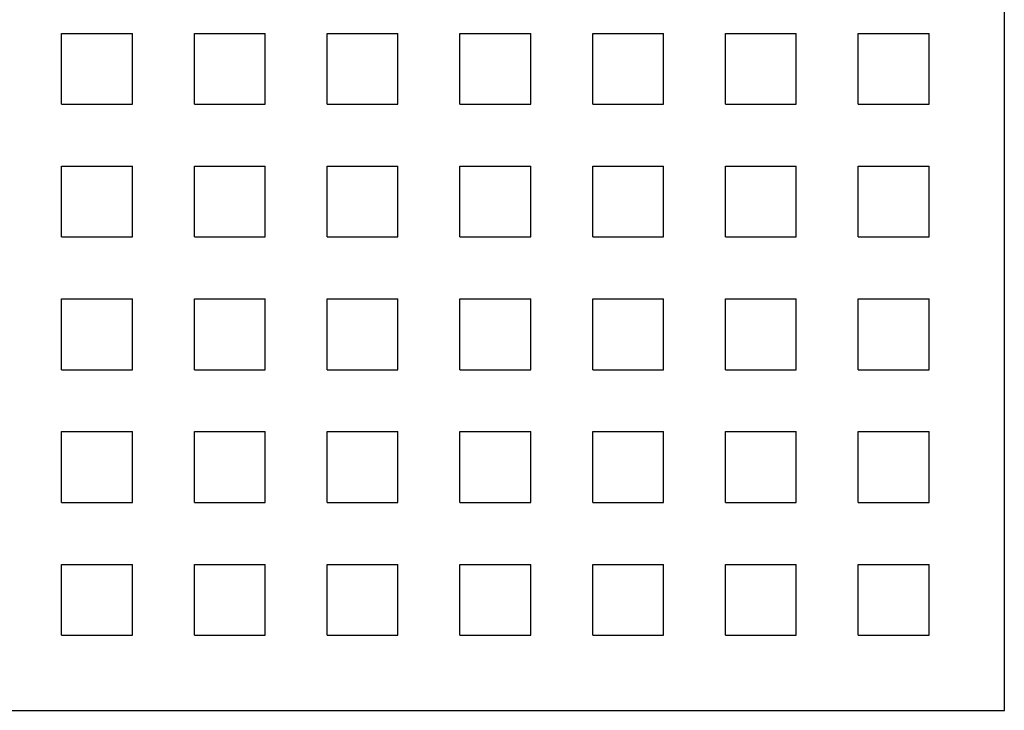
# Model space of a CAD drawing. Header units: millimetres. Extents: x 1 to 872, y 0 to 839.
# Tile 7 of 9: x 761 to 872, y 674 to 753. Entities that reach past the tile are written whole.
import ezdxf

# ---------------------------------------------------------------- set-up
doc = ezdxf.new("R2010")
doc.units = ezdxf.units.MM

msp = doc.modelspace()

# ---------------------------------------------------------------- linework, layer by layer
at = {"color": 7, "linetype": 'Continuous', "lineweight": 25}
for p, q in [((872.13, 674.45), (872.13, 829.45)), ((717.13, 674.45), (872.13, 674.45))]:
    msp.add_line(p, q, dxfattribs=at)
at = {"color": 7, "linetype": 'Continuous'}
for p, q in [((765.63, 750.95), (773.63, 750.95)), ((765.63, 742.95), (765.63, 750.95)), ((773.63, 742.95), (773.63, 750.95)), ((780.63, 750.95), (788.63, 750.95)), ((780.63, 742.95), (780.63, 750.95)), ((788.63, 742.95), (788.63, 750.95)), ((795.63, 750.95), (803.63, 750.95)), ((795.63, 742.95), (795.63, 750.95)), ((803.63, 742.95), (803.63, 750.95)), ((810.63, 750.95), (818.63, 750.95)), ((810.63, 742.95), (810.63, 750.95)), ((818.63, 742.95), (818.63, 750.95)), ((825.63, 750.95), (833.63, 750.95)), ((825.63, 742.95), (825.63, 750.95)), ((833.63, 742.95), (833.63, 750.95)), ((840.63, 750.95), (848.63, 750.95)), ((840.63, 742.95), (840.63, 750.95)), ((848.63, 742.95), (848.63, 750.95)), ((855.63, 750.95), (863.63, 750.95)), ((855.63, 742.95), (855.63, 750.95)), ((863.63, 742.95), (863.63, 750.95)), ((765.63, 742.95), (773.63, 742.95)), ((780.63, 742.95), (788.63, 742.95)), ((795.63, 742.95), (803.63, 742.95)), ((810.63, 742.95), (818.63, 742.95)), ((825.63, 742.95), (833.63, 742.95)), ((840.63, 742.95), (848.63, 742.95)), ((855.63, 742.95), (863.63, 742.95)), ((765.63, 735.95), (773.63, 735.95)), ((765.63, 727.95), (765.63, 735.95)), ((773.63, 727.95), (773.63, 735.95)), ((780.63, 735.95), (788.63, 735.95)), ((780.63, 727.95), (780.63, 735.95)), ((788.63, 727.95), (788.63, 735.95)), ((795.63, 735.95), (803.63, 735.95)), ((795.63, 727.95), (795.63, 735.95)), ((803.63, 727.95), (803.63, 735.95)), ((810.63, 735.95), (818.63, 735.95)), ((810.63, 727.95), (810.63, 735.95)), ((818.63, 727.95), (818.63, 735.95)), ((825.63, 735.95), (833.63, 735.95)), ((825.63, 727.95), (825.63, 735.95)), ((833.63, 727.95), (833.63, 735.95)), ((840.63, 735.95), (848.63, 735.95)), ((840.63, 727.95), (840.63, 735.95)), ((848.63, 727.95), (848.63, 735.95)), ((855.63, 735.95), (863.63, 735.95)), ((855.63, 727.95), (855.63, 735.95)), ((863.63, 727.95), (863.63, 735.95)), ((765.63, 727.95), (773.63, 727.95)), ((780.63, 727.95), (788.63, 727.95)), ((795.63, 727.95), (803.63, 727.95)), ((810.63, 727.95), (818.63, 727.95)), ((825.63, 727.95), (833.63, 727.95)), ((840.63, 727.95), (848.63, 727.95)), ((855.63, 727.95), (863.63, 727.95)), ((765.63, 720.95), (773.63, 720.95)), ((765.63, 712.95), (765.63, 720.95)), ((773.63, 712.95), (773.63, 720.95)), ((780.63, 720.95), (788.63, 720.95)), ((780.63, 712.95), (780.63, 720.95)), ((788.63, 712.95), (788.63, 720.95)), ((795.63, 720.95), (803.63, 720.95)), ((795.63, 712.95), (795.63, 720.95)), ((803.63, 712.95), (803.63, 720.95)), ((810.63, 720.95), (818.63, 720.95)), ((810.63, 712.95), (810.63, 720.95)), ((818.63, 712.95), (818.63, 720.95)), ((825.63, 720.95), (833.63, 720.95)), ((825.63, 712.95), (825.63, 720.95)), ((833.63, 712.95), (833.63, 720.95)), ((840.63, 720.95), (848.63, 720.95)), ((840.63, 712.95), (840.63, 720.95)), ((848.63, 712.95), (848.63, 720.95)), ((855.63, 720.95), (863.63, 720.95)), ((855.63, 712.95), (855.63, 720.95)), ((863.63, 712.95), (863.63, 720.95)), ((765.63, 712.95), (773.63, 712.95)), ((780.63, 712.95), (788.63, 712.95)), ((795.63, 712.95), (803.63, 712.95)), ((810.63, 712.95), (818.63, 712.95)), ((825.63, 712.95), (833.63, 712.95)), ((840.63, 712.95), (848.63, 712.95)), ((855.63, 712.95), (863.63, 712.95)), ((765.63, 705.95), (773.63, 705.95)), ((765.63, 697.95), (765.63, 705.95)), ((773.63, 697.95), (773.63, 705.95)), ((780.63, 705.95), (788.63, 705.95)), ((780.63, 697.95), (780.63, 705.95)), ((788.63, 697.95), (788.63, 705.95)), ((795.63, 705.95), (803.63, 705.95)), ((795.63, 697.95), (795.63, 705.95)), ((803.63, 697.95), (803.63, 705.95)), ((810.63, 705.95), (818.63, 705.95)), ((810.63, 697.95), (810.63, 705.95)), ((818.63, 697.95), (818.63, 705.95)), ((825.63, 705.95), (833.63, 705.95)), ((825.63, 697.95), (825.63, 705.95)), ((833.63, 697.95), (833.63, 705.95)), ((840.63, 705.95), (848.63, 705.95)), ((840.63, 697.95), (840.63, 705.95)), ((848.63, 697.95), (848.63, 705.95)), ((855.63, 705.95), (863.63, 705.95)), ((855.63, 697.95), (855.63, 705.95)), ((863.63, 697.95), (863.63, 705.95)), ((765.63, 697.95), (773.63, 697.95)), ((780.63, 697.95), (788.63, 697.95)), ((795.63, 697.95), (803.63, 697.95)), ((810.63, 697.95), (818.63, 697.95)), ((825.63, 697.95), (833.63, 697.95)), ((840.63, 697.95), (848.63, 697.95)), ((855.63, 697.95), (863.63, 697.95)), ((765.63, 690.95), (773.63, 690.95)), ((765.63, 682.95), (765.63, 690.95)), ((773.63, 682.95), (773.63, 690.95)), ((780.63, 690.95), (788.63, 690.95)), ((780.63, 682.95), (780.63, 690.95)), ((788.63, 682.95), (788.63, 690.95)), ((795.63, 690.95), (803.63, 690.95)), ((795.63, 682.95), (795.63, 690.95)), ((803.63, 682.95), (803.63, 690.95)), ((810.63, 690.95), (818.63, 690.95)), ((810.63, 682.95), (810.63, 690.95)), ((818.63, 682.95), (818.63, 690.95)), ((825.63, 690.95), (833.63, 690.95)), ((825.63, 682.95), (825.63, 690.95)), ((833.63, 682.95), (833.63, 690.95)), ((840.63, 690.95), (848.63, 690.95)), ((840.63, 682.95), (840.63, 690.95)), ((848.63, 682.95), (848.63, 690.95)), ((855.63, 690.95), (863.63, 690.95)), ((855.63, 682.95), (855.63, 690.95)), ((863.63, 682.95), (863.63, 690.95)), ((765.63, 682.95), (773.63, 682.95)), ((780.63, 682.95), (788.63, 682.95)), ((795.63, 682.95), (803.63, 682.95)), ((810.63, 682.95), (818.63, 682.95)), ((825.63, 682.95), (833.63, 682.95)), ((840.63, 682.95), (848.63, 682.95)), ((855.63, 682.95), (863.63, 682.95))]:
    msp.add_line(p, q, dxfattribs=at)

doc.saveas('drawing.dxf')
